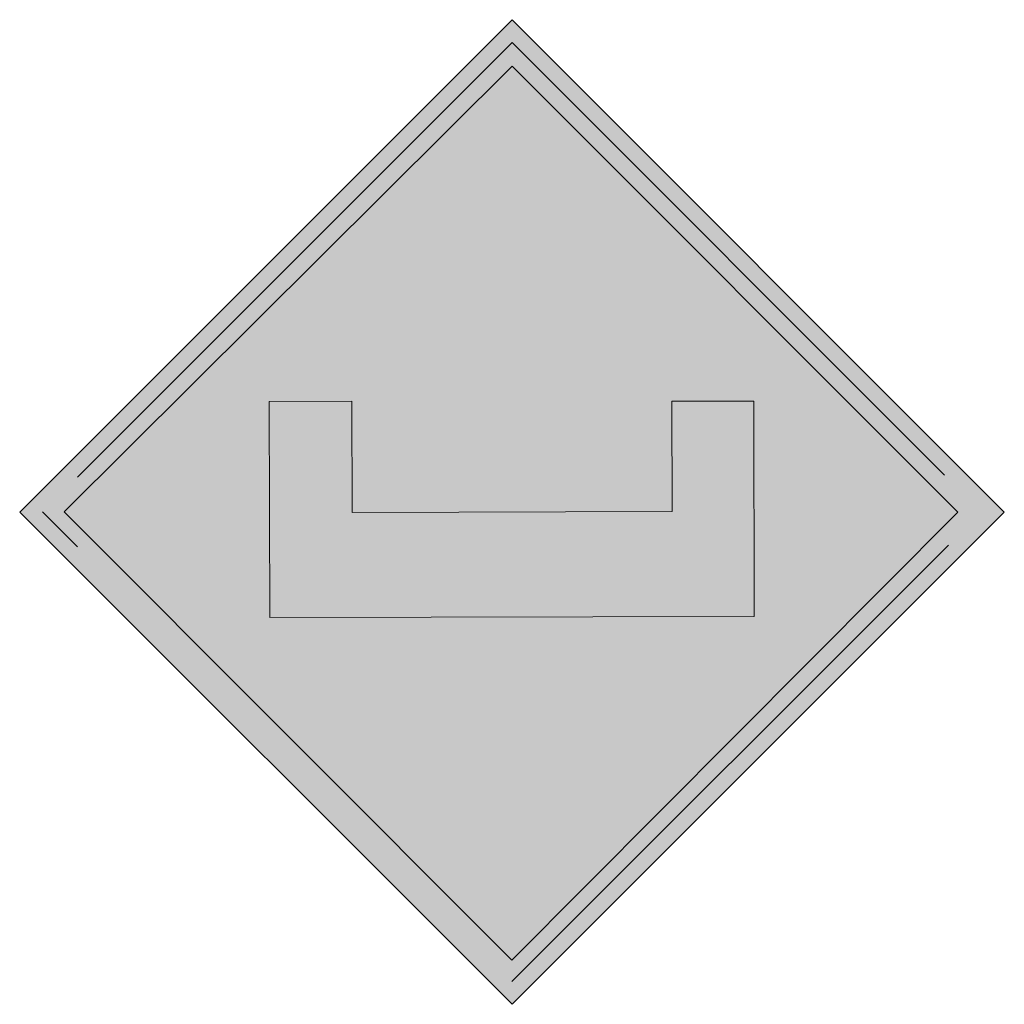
# Model space of a CAD drawing. Header units: metres. Extents: x -0.002 to 0.002, y -0.002 to 0.002.
import ezdxf

# ---------------------------------------------------------------- set-up
doc = ezdxf.new("R2010")
doc.units = ezdxf.units.M
doc.header["$MEASUREMENT"] = 0
doc.layers.add('SIG_BOStrab_St4_flf', color=7, linetype='Continuous', lineweight=0, true_color=0x108de0)
doc.layers.add('SIG_BOStrab_St4_sym', color=7, linetype='Continuous', lineweight=0)

msp = doc.modelspace()

# ---------------------------------------------------------------- hatches: boundary and pattern name
at = {"layer": 'SIG_BOStrab_St4_flf', "true_color": 0xffffff}
h = msp.add_hatch(color=7, dxfattribs=at)
h.dxf.hatch_style = 1
h.paths.add_polyline_path([(0.002, 0), (0, 0.002), (-0.002, 0), (0, -0.002)])
h.paths.add_polyline_path([(-0.0000002, -0.00182), (-0.00182, 0.0000002), (0.0000002, 0.0018113), (0.0018113, -0.0000002)], flags=16)
h.paths.add_polyline_path([(-0.0009843, -0.0004282), (-0.0009862, 0.0004493), (-0.000651, 0.00045), (-0.00065, -0.0000014), (0.00065, 0.0000014), (0.0006491, 0.00045), (0.0009824, 0.0004508), (0.0009843, -0.0004239)], flags=0)
at = {"layer": 'SIG_BOStrab_St4_flf'}
h = msp.add_hatch(color=256, dxfattribs=at)
h.dxf.hatch_style = 1
h.paths.add_polyline_path([(-0.00182, 0.0000002), (-0.0000002, -0.00182), (0.0018113, -0.0000002), (0.0000002, 0.0018113)])
h.paths.add_polyline_path([(-0.000651, 0.00045), (-0.00065, -0.0000014), (0.00065, 0.0000014), (0.0006491, 0.00045), (0.0009824, 0.0004508), (0.0009843, -0.0004239), (-0.0009843, -0.0004282), (-0.0009862, 0.0004493)], flags=16)
at = {"layer": 'SIG_BOStrab_St4_flf', "true_color": 0xffffff}
h = msp.add_hatch(color=7, dxfattribs=at)
h.dxf.hatch_style = 1
h.paths.add_polyline_path([(0.0009824, 0.0004508), (0.0006491, 0.00045), (0.00065, 0.0000014), (-0.00065, -0.0000014), (-0.000651, 0.00045), (-0.0009862, 0.0004493), (-0.0009843, -0.0004282), (0.0009843, -0.0004239)])
at = {"layer": 'SIG_BOStrab_St4_sym'}
h = msp.add_hatch(color=256, dxfattribs=at)
h.dxf.hatch_style = 1
h.paths.add_polyline_path([(0.0000002, 0.0019071), (-0.0019071, 0.0000002), (-0.0000002, -0.0019071), (0.0019071, -0.0000002)])
h.paths.add_polyline_path([(-0.0000002, -0.00182), (-0.00182, 0.0000002), (0.0000002, 0.0018113), (0.0018113, -0.0000002)], flags=16)

# ---------------------------------------------------------------- linework, layer by layer
for p, q in [((-0.002, 0), (0, 0.002)), ((0, 0.002), (0.002, 0)), ((0.0000002, 0.0019071), (-0.0017654, 0.0001419)), ((0.0017574, 0.0001495), (0.0000002, 0.0019071)), ((0.0000002, 0.0018113), (-0.00182, 0.0000002)), ((0.0018113, -0.0000002), (0.0000002, 0.0018113)), ((-0.000651, 0.00045), (-0.0009862, 0.0004493)), ((-0.0009843, -0.0004282), (-0.0009862, 0.0004493)), ((-0.00065, -0.0000014), (-0.000651, 0.00045)), ((0.0006491, 0.00045), (0.0009824, 0.0004508)), ((0.00065, 0.0000014), (0.0006491, 0.00045)), ((0.0009843, -0.0004239), (0.0009824, 0.0004508)), ((0, -0.002), (-0.002, 0)), ((-0.0019071, 0.0000002), (-0.0017652, -0.0001418)), ((-0.00182, 0.0000002), (-0.0000002, -0.00182)), ((-0.00065, -0.0000014), (0.00065, 0.0000014)), ((-0.0000002, -0.00182), (0.0018113, -0.0000002)), ((0.002, 0), (0, -0.002)), ((-0.0000002, -0.0019071), (0.0017732, -0.0001341)), ((0.0009843, -0.0004239), (-0.0009843, -0.0004282))]:
    msp.add_line(p, q, dxfattribs=at)

doc.saveas('drawing.dxf')
